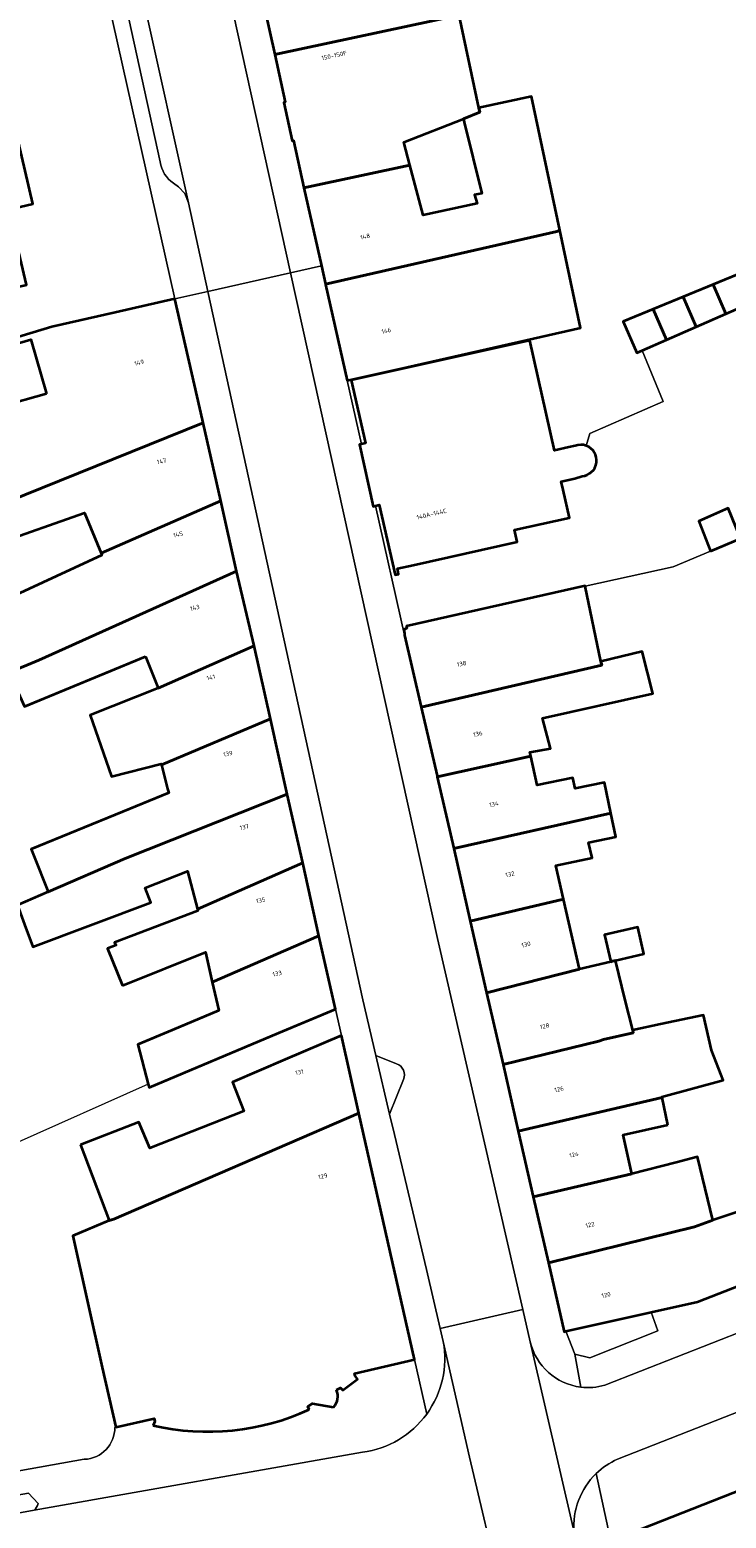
# Model space of a CAD drawing. Header units: metres. Extents: x 197700 to 204338, y 317132 to 325229.
# Tile 216 of 256: x 199817 to 199874, y 319154 to 319275. Entities that reach past the tile are written whole.
import ezdxf
from ezdxf.enums import TextEntityAlignment as Align

# ---------------------------------------------------------------- set-up
doc = ezdxf.new("R2010")
doc.units = ezdxf.units.M
for name, color, linetype, lineweight in [('B-WE-GR-BEPLANTING_CULTUUR_BODEMBEDEKKER-GV', 90, 'Continuous', 18), ('B-WE-GR-BEPLANTING_CULTUUR_HEESTERS-GV', 90, 'Continuous', 18), ('B-WE-IE-TERREINAFSCHEIDING_KUNSTMATIG_HEKWERK-G', 20, 'IE-TERREINAFSCHEIDING-KUNSTMATIG', 18), ('B-WE-IE-TERREINAFSCHEIDING_KUNSTMATIG_MUUR-G', 90, 'IE-TERREINAFSCHEIDING-KUNSTMATIG-DICHT', 18), ('B-WE-OG-BEBOUWING-GV', 7, 'Continuous', 35), ('B-WE-OG-BEBOUWING-T18', 10, 'Continuous', 18), ('B-WE-OG-TERREIN_ERF-GV', 7, 'Continuous', 18), ('B-WE-VH-VERHARDING_ASFALT-GV', 252, 'Continuous', 18), ('B-WE-VH-VERHARDING_BETONSTRAATSTEEN-GV', 252, 'Continuous', 18), ('B-WE-VH-VERHARDING_OPEN-GV', 252, 'Continuous', 18), ('B-WE-VH-VERHARDING_TEGEL-GV', 252, 'Continuous', 18)]:
    doc.layers.add(name, color=color, linetype=linetype, lineweight=lineweight)
doc.styles.add('NLCS-ISO-M200-T18', font='NLCS-ISO.ttf', dxfattribs={"height": 0.36})
doc.linetypes.add('IE-TERREINAFSCHEIDING-KUNSTMATIG', pattern='A,4,[82,NLCS.SHX,S=0.75,R=90,X=0,Y=0],4,-2', length=10)
doc.linetypes.add('IE-TERREINAFSCHEIDING-KUNSTMATIG-DICHT', pattern='A,8,-1,[82,NLCS.SHX,S=0.75,R=90,X=0,Y=0],-1', length=10)

msp = doc.modelspace()

# ---------------------------------------------------------------- linework, layer by layer
at = {"layer": 'B-WE-GR-BEPLANTING_CULTUUR_BODEMBEDEKKER-GV'}
for points in [[(199845.067, 319191.348), (199846.181, 319186.566), (199847.316, 319189.375)], [(199846.744, 319190.658), (199845.067, 319191.348)]]:
    msp.add_lwpolyline(points, dxfattribs=at)
msp.add_lwpolyline([(199847.316, 319189.375, 0.4299235), (199846.744, 319190.658)], format="xyb", dxfattribs=at)
at = {"layer": 'B-WE-GR-BEPLANTING_CULTUUR_HEESTERS-GV'}
for points in [[(199817.528, 319154.823), (199816.741, 319155.672), (199813.96, 319155.175), (199814.214, 319153.754)], [(199814.214, 319153.754), (199817.203, 319154.282)]]:
    msp.add_lwpolyline(points, dxfattribs=at)
msp.add_lwpolyline([(199817.203, 319154.282, 0.1853258), (199817.528, 319154.823)], format="xyb", dxfattribs=at)
at = {"layer": 'B-WE-IE-TERREINAFSCHEIDING_KUNSTMATIG_HEKWERK-G'}
for points in [[(199862.198, 319241.023), (199862.489, 319242.028), (199868.466, 319244.62), (199866.744, 319248.771)], [(199862.105, 319229.575), (199869.273, 319231.16), (199872.335, 319232.438)]]:
    msp.add_lwpolyline(points, dxfattribs=at)
at = {"layer": 'B-WE-IE-TERREINAFSCHEIDING_KUNSTMATIG_MUUR-G'}
msp.add_lwpolyline([(199826.512, 319188.994), (199804.797, 319179.335)], dxfattribs=at)
at = {"layer": 'B-WE-OG-BEBOUWING-GV'}
for points in [[(199844.165, 319285.874), (199834.495, 319283.542), (199835.302, 319279.896), (199835.194, 319279.873), (199835.86, 319276.776), (199835.968, 319276.799), (199836.818, 319272.909), (199851.843, 319276.099), (199849.526, 319287.012), (199847.83, 319286.652)], [(199847.827, 319263.877), (199847.333, 319265.751), (199852.19, 319267.67), (199853.52, 319268.199), (199853.444, 319268.559), (199851.843, 319276.099), (199836.818, 319272.909), (199837.667, 319269.019), (199837.56, 319268.995), (199838.248, 319265.875), (199838.356, 319265.898), (199839.193, 319262.024), (199839.569, 319262.108)], [(199860.042, 319258.579), (199857.729, 319269.469), (199853.444, 319268.559), (199853.52, 319268.199), (199852.19, 319267.67), (199852.259, 319267.389), (199853.69, 319261.571), (199853.105, 319261.455), (199853.318, 319260.753), (199848.9, 319259.801), (199847.827, 319263.877), (199839.569, 319262.108), (199839.193, 319262.024), (199840.621, 319255.671), (199840.954, 319254.188), (199859.806, 319258.476)], [(199804.61, 319252.089), (199808.701, 319252.881), (199808.829, 319252.215), (199809.074, 319252.273), (199813.271, 319253.252), (199813.246, 319253.359), (199816.577, 319254.136), (199815.143, 319260.281), (199817.11, 319260.74), (199815.588, 319267.266), (199810.835, 319266.157), (199809.13, 319267.217), (199807.182, 319266.763), (199806.71, 319266.653), (199805.882, 319265.144), (199802.759, 319264.54), (199803.997, 319258.144), (199801.06, 319257.576), (199801.721, 319254.162), (199804.119, 319254.626)], [(199840.954, 319254.188), (199840.962, 319254.153), (199842.72, 319246.339), (199847.598, 319247.437), (199861.732, 319250.618), (199860.042, 319258.579), (199859.806, 319258.476)], [(199872.55, 319254.156), (199873.578, 319251.758), (199875.997, 319252.816), (199874.998, 319255.164)], [(199873.578, 319251.758), (199872.55, 319254.156), (199870.103, 319253.149), (199871.16, 319250.701)], [(199830.936, 319243.139), (199828.687, 319252.993), (199823.812, 319251.88), (199818.665, 319250.705), (199808.069, 319247.513), (199810.127, 319240.45), (199812.075, 319240.887), (199813.451, 319235.839), (199830.995, 319242.877)], [(199866.744, 319248.771), (199868.741, 319249.644), (199867.656, 319252.142), (199865.208, 319251.134), (199866.322, 319248.586)], [(199870.103, 319253.149), (199867.656, 319252.142), (199868.741, 319249.644), (199871.16, 319250.701)], [(199818.217, 319245.252), (199814.558, 319244.208), (199813.292, 319248.627), (199816.95, 319249.672)], [(199832.421, 319236.537), (199830.995, 319242.877), (199813.451, 319235.839), (199812.813, 319235.612), (199814.024, 319233.012), (199821.312, 319235.549), (199822.67, 319232.269)], [(199833.709, 319230.815), (199832.421, 319236.537), (199822.67, 319232.269), (199822.736, 319232.109), (199811.978, 319227.136), (199814.213, 319222.201), (199815.126, 319222.625), (199815.166, 319222.536), (199817.606, 319223.552)], [(199872.335, 319232.438), (199874.764, 319233.471), (199873.778, 319235.927), (199871.387, 319234.878)], [(199826.276, 319223.837), (199827.327, 319221.271), (199835.137, 319224.726), (199833.709, 319230.815), (199817.606, 319223.552), (199815.166, 319222.536), (199816.418, 319219.771)], [(199847.403, 319225.584), (199848.756, 319219.721), (199863.469, 319223.142), (199863.401, 319223.435), (199862.105, 319229.575), (199862.101, 319229.596), (199847.557, 319226.309), (199847.587, 319226.146), (199847.354, 319226.037)], [(199835.137, 319224.726), (199827.327, 319221.271), (199821.789, 319219.06), (199823.508, 319214.065), (199827.573, 319215.099), (199827.593, 319215.02), (199836.467, 319218.766)], [(199850.047, 319214.124), (199850.063, 319214.056), (199857.686, 319215.721), (199857.613, 319216.062), (199859.275, 319216.345), (199858.646, 319218.827), (199867.623, 319220.846), (199866.766, 319224.244), (199863.401, 319223.435), (199863.469, 319223.142), (199848.756, 319219.721)], [(199828.087, 319213.07), (199828.174, 319212.731), (199824.401, 319211.187), (199820.701, 319209.674), (199816.961, 319208.144), (199817.173, 319207.618), (199818.359, 319204.674), (199824.616, 319207.389), (199837.841, 319212.628), (199836.467, 319218.766), (199827.593, 319215.02)], [(199851.4, 319208.204), (199864.21, 319211.079), (199863.699, 319213.579), (199861.306, 319213.088), (199861.095, 319213.959), (199858.194, 319213.352), (199857.686, 319215.721), (199850.063, 319214.056)], [(199815.85, 319203.585), (199816.426, 319202.019), (199817.095, 319200.199), (199826.724, 319203.803), (199826.25, 319205.003), (199829.715, 319206.347), (199830.51, 319203.262), (199839.093, 319207.03), (199837.841, 319212.628), (199824.616, 319207.389), (199818.359, 319204.674)], [(199864.21, 319211.079), (199851.4, 319208.204), (199852.753, 319202.28), (199860.349, 319204.065), (199859.724, 319206.818), (199862.678, 319207.436), (199862.371, 319208.701), (199864.603, 319209.159)], [(199824.407, 319197.033), (199831.162, 319199.749), (199831.724, 319197.312), (199840.42, 319201.1), (199839.093, 319207.03), (199830.51, 319203.262), (199830.542, 319203.137), (199823.763, 319200.537), (199823.9, 319200.332), (199823.196, 319200.053)], [(199860.349, 319204.065), (199852.753, 319202.28), (199854.084, 319196.454), (199861.644, 319198.367)], [(199837.152, 319193.172), (199841.76, 319195.113), (199840.42, 319201.1), (199831.724, 319197.312), (199832.258, 319194.998), (199828.45, 319193.406), (199825.667, 319192.242), (199826.512, 319188.994), (199826.583, 319188.72)], [(199864.199, 319198.981), (199864.347, 319199.017), (199864.594, 319199.076), (199866.891, 319199.628), (199866.398, 319201.784), (199863.699, 319201.167)], [(199854.084, 319196.454), (199855.422, 319190.596), (199863.23, 319192.494), (199863.604, 319192.646), (199866.036, 319193.196), (199865.987, 319193.412), (199865.373, 319195.835), (199864.594, 319199.076), (199864.347, 319199.017), (199864.199, 319198.981), (199861.644, 319198.367)], [(199868.25, 319193.892), (199865.987, 319193.412), (199866.036, 319193.196), (199863.604, 319192.646), (199863.23, 319192.494), (199855.422, 319190.596), (199856.662, 319185.17), (199868.378, 319187.901), (199868.361, 319187.979), (199873.359, 319189.327), (199872.399, 319191.778), (199871.748, 319194.635)], [(199820.995, 319184.067), (199823.323, 319177.902), (199823.709, 319178.005), (199843.677, 319186.643), (199842.251, 319192.976), (199837.658, 319190.999), (199833.378, 319189.157), (199834.292, 319186.811), (199826.645, 319183.778), (199825.738, 319185.894)], [(199868.856, 319185.68), (199868.378, 319187.901), (199856.662, 319185.17), (199857.882, 319179.83), (199865.915, 319181.681), (199865.221, 319184.879)], [(199859.112, 319174.448), (199871.018, 319177.384), (199872.507, 319177.907), (199871.272, 319183.091), (199869.523, 319182.617), (199865.915, 319181.681), (199857.882, 319179.83)], [(199877.3, 319179.232), (199877.202, 319179.481), (199872.507, 319177.907), (199871.018, 319177.384), (199859.112, 319174.448), (199860.396, 319168.828), (199860.538, 319168.86), (199867.495, 319170.414), (199871.269, 319171.257), (199879.206, 319174.366), (199877.382, 319179.022)], [(199867.54, 319137.083), (199886.459, 319141.365), (199883.94, 319148.311), (199883.102, 319150.45), (199881.21, 319155.511), (199880.197, 319158.046), (199880.003, 319157.97), (199864.216, 319151.762), (199865.548, 319145.88), (199866.911, 319139.863)]]:
    msp.add_lwpolyline(points, close=True, dxfattribs=at)
for points in [[(199861.296, 319241.019), (199860.775, 319240.896), (199859.604, 319240.635), (199857.605, 319249.598), (199843.036, 319246.368), (199844.211, 319241.223), (199843.89, 319241.153), (199843.722, 319241.117), (199844.824, 319236.062), (199845.025, 319236.123), (199845.318, 319236.211), (199846.637, 319230.515), (199846.915, 319230.57), (199846.827, 319231.012), (199848.107, 319231.282), (199856.574, 319233.194), (199856.354, 319234.169), (199860.802, 319235.135), (199860.829, 319235.141), (199860.318, 319237.43), (199860.169, 319238.101), (199861.271, 319238.347), (199861.864, 319238.531)], [(199841.854, 319164.08), (199842.173, 319164.26), (199842.368, 319164.062), (199843.571, 319164.96), (199843.368, 319165.232), (199843.307, 319165.42), (199848.195, 319166.569), (199843.677, 319186.643), (199823.709, 319178.005), (199823.323, 319177.902), (199820.359, 319176.634), (199822.766, 319165.922), (199823.867, 319161.053)], [(199839.622, 319162.483), (199839.516, 319162.738), (199839.904, 319162.978), (199841.61, 319162.693)], [(199823.867, 319161.053), (199826.981, 319161.746), (199827.033, 319161.511), (199826.919, 319161.18)]]:
    msp.add_lwpolyline(points, dxfattribs=at)
for points in [[(199862.198, 319241.023, 0.1818064), (199861.296, 319241.019)], [(199861.864, 319238.531, 0.8012012), (199862.198, 319241.023)], [(199841.61, 319162.693, 0.3010589), (199841.854, 319164.08)], [(199826.919, 319161.18, 0.1639557), (199839.622, 319162.483)]]:
    msp.add_lwpolyline(points, format="xyb", dxfattribs=at)
at = {"layer": 'B-WE-OG-TERREIN_ERF-GV'}
for points in [[(199808.069, 319247.513), (199818.665, 319250.705), (199823.812, 319251.88), (199828.687, 319252.993), (199823.247, 319277.256), (199822.994, 319277.192), (199816.364, 319307.431)], [(199851.843, 319276.099), (199853.444, 319268.559)], [(199853.444, 319268.559), (199857.729, 319269.469), (199860.042, 319258.579), (199861.732, 319250.618), (199847.598, 319247.437), (199842.72, 319246.339), (199843.89, 319241.153), (199844.211, 319241.223), (199843.036, 319246.368), (199857.605, 319249.598), (199859.604, 319240.635), (199860.775, 319240.896), (199861.296, 319241.019)], [(199862.198, 319241.023), (199862.489, 319242.028), (199868.466, 319244.62), (199866.744, 319248.771), (199866.322, 319248.586), (199865.208, 319251.134), (199867.656, 319252.142), (199870.103, 319253.149), (199872.55, 319254.156), (199874.998, 319255.164)], [(199875.997, 319252.816), (199873.578, 319251.758), (199871.16, 319250.701), (199868.741, 319249.644), (199866.744, 319248.771), (199868.466, 319244.62), (199862.489, 319242.028), (199862.198, 319241.023)], [(199861.864, 319238.531), (199861.271, 319238.347), (199860.169, 319238.101), (199860.318, 319237.43), (199860.829, 319235.141), (199860.802, 319235.135), (199856.354, 319234.169), (199856.574, 319233.194), (199848.107, 319231.282), (199846.827, 319231.012), (199846.915, 319230.57), (199846.637, 319230.515), (199845.318, 319236.211), (199845.025, 319236.123), (199847.403, 319225.584), (199847.354, 319226.037), (199847.587, 319226.146), (199847.557, 319226.309), (199862.101, 319229.596), (199862.105, 319229.575), (199869.273, 319231.16), (199872.335, 319232.438), (199871.387, 319234.878), (199873.778, 319235.927)], [(199811.978, 319227.136), (199822.736, 319232.109), (199822.67, 319232.269), (199821.312, 319235.549), (199814.024, 319233.012)], [(199874.764, 319233.471), (199872.335, 319232.438), (199869.273, 319231.16), (199862.105, 319229.575), (199863.401, 319223.435), (199866.766, 319224.244), (199867.623, 319220.846), (199858.646, 319218.827), (199859.275, 319216.345), (199857.613, 319216.062), (199857.686, 319215.721), (199858.194, 319213.352), (199861.095, 319213.959), (199861.306, 319213.088), (199863.699, 319213.579), (199864.21, 319211.079), (199864.603, 319209.159), (199862.371, 319208.701), (199862.678, 319207.436), (199859.724, 319206.818), (199860.349, 319204.065), (199861.644, 319198.367), (199864.199, 319198.981), (199863.699, 319201.167), (199866.398, 319201.784), (199866.891, 319199.628), (199864.594, 319199.076), (199865.373, 319195.835), (199865.987, 319193.412), (199868.25, 319193.892), (199871.748, 319194.635), (199872.399, 319191.778), (199873.359, 319189.327), (199868.361, 319187.979), (199868.378, 319187.901), (199868.856, 319185.68), (199865.221, 319184.879), (199865.915, 319181.681), (199869.523, 319182.617), (199871.272, 319183.091), (199872.507, 319177.907), (199877.202, 319179.481)], [(199815.85, 319203.585), (199818.359, 319204.674), (199817.173, 319207.618), (199816.961, 319208.144), (199820.701, 319209.674), (199824.401, 319211.187), (199828.174, 319212.731), (199828.087, 319213.07), (199827.593, 319215.02), (199827.573, 319215.099), (199823.508, 319214.065), (199821.789, 319219.06), (199827.327, 319221.271), (199826.276, 319223.837), (199816.418, 319219.771)], [(199823.788, 319161.036), (199823.867, 319161.053), (199822.766, 319165.922), (199820.359, 319176.634), (199823.323, 319177.902), (199820.995, 319184.067), (199825.738, 319185.894), (199826.645, 319183.778), (199834.292, 319186.811), (199833.378, 319189.157), (199837.658, 319190.999), (199842.251, 319192.976), (199841.76, 319195.113), (199837.152, 319193.172), (199826.583, 319188.72), (199826.512, 319188.994), (199825.667, 319192.242), (199828.45, 319193.406), (199832.258, 319194.998), (199831.724, 319197.312), (199831.162, 319199.749), (199824.407, 319197.033), (199823.196, 319200.053), (199823.9, 319200.332), (199823.763, 319200.537), (199830.542, 319203.137), (199830.51, 319203.262), (199829.715, 319206.347), (199826.25, 319205.003), (199826.724, 319203.803), (199817.095, 319200.199), (199816.426, 319202.019)], [(199808.831, 319156.224), (199821.298, 319158.433)]]:
    msp.add_lwpolyline(points, dxfattribs=at)
for points in [[(199808.701, 319252.881), (199804.61, 319252.089), (199804.119, 319254.626), (199801.721, 319254.162), (199801.06, 319257.576), (199803.997, 319258.144), (199802.759, 319264.54), (199805.882, 319265.144), (199806.71, 319266.653), (199807.182, 319266.763), (199809.13, 319267.217), (199810.835, 319266.157), (199815.588, 319267.266), (199817.11, 319260.74), (199815.143, 319260.281), (199816.577, 319254.136), (199813.246, 319253.359), (199813.271, 319253.252), (199809.074, 319252.273), (199808.829, 319252.215)], [(199852.19, 319267.67), (199847.333, 319265.751), (199847.827, 319263.877), (199848.9, 319259.801), (199853.318, 319260.753), (199853.105, 319261.455), (199853.69, 319261.571), (199852.259, 319267.389)], [(199814.558, 319244.208), (199818.217, 319245.252), (199816.95, 319249.672), (199813.292, 319248.627)]]:
    msp.add_lwpolyline(points, close=True, dxfattribs=at)
for points in [[(199861.296, 319241.019, -0.1818064), (199862.198, 319241.023)], [(199862.198, 319241.023, -0.8012012), (199861.864, 319238.531)], [(199821.298, 319158.433, 0.4082025), (199823.788, 319161.036)]]:
    msp.add_lwpolyline(points, format="xyb", dxfattribs=at)
at = {"layer": 'B-WE-VH-VERHARDING_ASFALT-GV'}
msp.add_lwpolyline([(199826.222, 319276.828), (199829.776, 319260.814), (199831.356, 319253.593), (199838.112, 319255.111), (199827.043, 319305.313), (199820.298, 319303.795), (199822.202, 319295.127)], close=True, dxfattribs=at)
for points in [[(199850.305, 319169.091), (199857.03, 319170.64), (199850.069, 319200.878), (199838.112, 319255.111), (199831.356, 319253.593), (199843.99, 319195.869), (199845.067, 319191.348), (199846.744, 319190.658)], [(199864.754, 319158.436), (199874.848, 319162.396), (199881.601, 319165.046), (199967.766, 319198.852), (199965.575, 319204.448), (199963.826, 319203.763), (199953.371, 319199.672), (199950.844, 319198.68), (199950.771, 319198.652), (199950.758, 319198.647), (199949.498, 319198.152), (199881.15, 319171.319), (199863.703, 319164.468)], [(199847.316, 319189.375), (199846.181, 319186.566), (199846.572, 319184.907), (199849.194, 319173.892), (199850.305, 319169.091)], [(199857.03, 319170.64), (199850.305, 319169.091), (199850.552, 319168.022), (199852.692, 319158.598), (199855.259, 319147.691), (199856.494, 319142.461), (199874.308, 319064.315), (199875.601, 319059.475), (199877.105, 319054.698), (199877.854, 319052.472), (199884.543, 319035.994), (199890.72, 319038.913), (199889.642, 319041.32), (199885.442, 319051.553), (199885.242, 319052.074), (199885.046, 319052.598), (199883.199, 319053.102)], [(199861.215, 319152.495), (199857.636, 319168.007), (199857.03, 319170.64)], [(199855.259, 319147.691), (199852.692, 319158.598), (199850.552, 319168.022)], [(199857.636, 319168.007), (199861.215, 319152.495)], [(199843.969, 319159.007), (199817.203, 319154.282), (199814.214, 319153.754), (199800.095, 319151.262), (199793.076, 319150.023), (199777.433, 319147.261), (199774.582, 319146.757), (199774.432, 319146.731), (199757.645, 319142.385), (199758.856, 319136.468), (199773.972, 319140.464)]]:
    msp.add_lwpolyline(points, dxfattribs=at)
for points in [[(199846.744, 319190.658, -0.4299235), (199847.316, 319189.375)], [(199850.552, 319168.022, -0.2045739), (199849.201, 319162.119)], [(199861.759, 319164.315, -0.3128892), (199857.636, 319168.007)], [(199863.703, 319164.468, -0.101438), (199861.759, 319164.315)], [(199849.201, 319162.119, -0.2057106), (199843.969, 319159.007)], [(199863.01, 319157.269, -0.0889508), (199864.754, 319158.436)], [(199861.215, 319152.495, -0.2260367), (199863.01, 319157.269)]]:
    msp.add_lwpolyline(points, format="xyb", dxfattribs=at)
at = {"layer": 'B-WE-VH-VERHARDING_BETONSTRAATSTEEN-GV'}
msp.add_lwpolyline([(199828.573, 319262.408), (199828.978, 319262.126), (199829.48, 319261.564), (199829.776, 319260.814), (199826.222, 319276.828), (199822.202, 319295.127), (199820.892, 319294.318), (199827.48, 319264.147)], dxfattribs=at)
msp.add_lwpolyline([(199827.48, 319264.147, 0.207924), (199828.573, 319262.408)], format="xyb", dxfattribs=at)
at = {"layer": 'B-WE-VH-VERHARDING_OPEN-GV'}
msp.add_lwpolyline([(199861.274, 319167.01), (199862.493, 319166.704), (199868.033, 319168.895), (199867.495, 319170.414), (199860.538, 319168.86)], close=True, dxfattribs=at)
at = {"layer": 'B-WE-VH-VERHARDING_TEGEL-GV'}
for points in [[(199839.193, 319262.024), (199838.356, 319265.898), (199838.248, 319265.875), (199837.56, 319268.995), (199837.667, 319269.019), (199836.818, 319272.909), (199835.968, 319276.799), (199835.86, 319276.776), (199835.194, 319279.873), (199835.302, 319279.896), (199834.495, 319283.542), (199832.927, 319290.63), (199832.866, 319290.906), (199832.746, 319290.886), (199831.403, 319296.918), (199830.393, 319301.396), (199828.787, 319308.52), (199827.515, 319314.161)], [(199815.372, 319309.851), (199816.064, 319307.661), (199816.194, 319307.391), (199816.364, 319307.431), (199822.994, 319277.192), (199823.247, 319277.256), (199828.687, 319252.993), (199831.356, 319253.593), (199829.776, 319260.814), (199829.48, 319261.564), (199828.978, 319262.126), (199828.573, 319262.408)], [(199826.178, 319309.67), (199827.043, 319305.313), (199838.112, 319255.111), (199840.621, 319255.671), (199839.193, 319262.024)], [(199827.48, 319264.147), (199820.892, 319294.318), (199822.202, 319295.127), (199820.298, 319303.795), (199819.948, 319305.39)], [(199850.063, 319214.056), (199850.047, 319214.124), (199848.756, 319219.721), (199847.403, 319225.584), (199845.025, 319236.123), (199844.824, 319236.062), (199843.722, 319241.117), (199843.89, 319241.153), (199842.72, 319246.339), (199840.962, 319254.153), (199840.954, 319254.188), (199840.621, 319255.671), (199838.112, 319255.111), (199850.069, 319200.878), (199857.03, 319170.64), (199857.636, 319168.007)], [(199850.552, 319168.022), (199850.305, 319169.091), (199849.194, 319173.892), (199846.572, 319184.907), (199846.181, 319186.566), (199845.067, 319191.348), (199843.99, 319195.869), (199831.356, 319253.593), (199828.687, 319252.993)], [(199828.687, 319252.993), (199830.936, 319243.139), (199830.995, 319242.877), (199832.421, 319236.537), (199833.709, 319230.815), (199835.137, 319224.726), (199836.467, 319218.766), (199837.841, 319212.628), (199839.093, 319207.03), (199840.42, 319201.1), (199841.76, 319195.113), (199842.251, 319192.976), (199843.677, 319186.643), (199848.195, 319166.569), (199849.201, 319162.119)], [(199861.759, 319164.315), (199861.274, 319167.01), (199860.538, 319168.86), (199860.396, 319168.828), (199859.112, 319174.448), (199857.882, 319179.83), (199856.662, 319185.17), (199855.422, 319190.596), (199854.084, 319196.454), (199852.753, 319202.28), (199851.4, 319208.204), (199850.063, 319214.056)], [(199954.242, 319203.789), (199951.011, 319202.469), (199882.642, 319175.649), (199880.589, 319174.882), (199879.206, 319174.366), (199871.269, 319171.257), (199867.495, 319170.414), (199868.033, 319168.895), (199862.493, 319166.704), (199861.274, 319167.01), (199861.759, 319164.315)], [(199863.703, 319164.468), (199881.15, 319171.319), (199881.806, 319171.755), (199882.265, 319172.397), (199882.613, 319173.348), (199882.995, 319174.008), (199883.63, 319174.431), (199945.603, 319198.766), (199946.369, 319198.917), (199947.125, 319198.721), (199947.993, 319198.236), (199948.736, 319198.03), (199949.498, 319198.152), (199950.758, 319198.647), (199950.771, 319198.652)], [(199863.01, 319157.269), (199864.216, 319151.762), (199880.003, 319157.97), (199879.567, 319159.181), (199905.85, 319169.51), (199912.351, 319172.064), (199930.464, 319179.182), (199935.781, 319181.272), (199936.712, 319181.638), (199944.327, 319184.63), (199945.258, 319184.996), (199950.965, 319187.239), (199951.896, 319187.605), (199955.942, 319189.195), (199959.998, 319190.789), (199969.466, 319194.51), (199968.494, 319196.991), (199885.257, 319164.334), (199878.59, 319161.428)], [(199849.201, 319162.119), (199848.195, 319166.569), (199843.307, 319165.42), (199843.368, 319165.232), (199843.571, 319164.96), (199842.368, 319164.062), (199842.173, 319164.26), (199841.854, 319164.08)], [(199841.61, 319162.693), (199839.904, 319162.978), (199839.516, 319162.738), (199839.622, 319162.483)], [(199874.848, 319162.396), (199864.754, 319158.436)], [(199826.919, 319161.18), (199827.033, 319161.511), (199826.981, 319161.746), (199823.867, 319161.053), (199823.788, 319161.036)], [(199817.203, 319154.282), (199843.969, 319159.007)], [(199821.298, 319158.433), (199808.831, 319156.224), (199801.909, 319155.033), (199799.458, 319154.632)], [(199868.408, 319133.277), (199867.54, 319137.083), (199866.911, 319139.863), (199865.548, 319145.88), (199864.216, 319151.762), (199863.01, 319157.269)], [(199799.458, 319154.632), (199800.095, 319151.262), (199814.214, 319153.754), (199813.96, 319155.175), (199816.741, 319155.672), (199817.528, 319154.823)]]:
    msp.add_lwpolyline(points, dxfattribs=at)
for points in [[(199828.573, 319262.408, -0.207924), (199827.48, 319264.147)], [(199849.201, 319162.119, 0.2045739), (199850.552, 319168.022)], [(199857.636, 319168.007, 0.3128892), (199861.759, 319164.315)], [(199841.854, 319164.08, -0.3010589), (199841.61, 319162.693)], [(199861.759, 319164.315, 0.101438), (199863.703, 319164.468)], [(199839.622, 319162.483, -0.1639557), (199826.919, 319161.18)], [(199823.788, 319161.036, -0.4082025), (199821.298, 319158.433)], [(199843.969, 319159.007, 0.2057106), (199849.201, 319162.119)], [(199864.754, 319158.436, 0.0889508), (199863.01, 319157.269)], [(199863.01, 319157.269, 0.2260367), (199861.215, 319152.495)], [(199817.528, 319154.823, -0.1853258), (199817.203, 319154.282)]]:
    msp.add_lwpolyline(points, format="xyb", dxfattribs=at)

# ---------------------------------------------------------------- texts
at = {"layer": 'B-WE-OG-BEBOUWING-T18', "style": 'NLCS-ISO-M200-T18'}
for s, rotation, p in [('150-150F', 12, (199841.652, 319272.821)), ('148', 12.6, (199844.182, 319258.07)), ('146', 12.6, (199845.908, 319250.395)), ('149', 12.8, (199825.77, 319247.798)), ('147', 12.6, (199827.595, 319239.766)), ('140A-144C', 13, (199849.599, 319235.455)), ('145', 12.6, (199828.938, 319233.797)), ('143', 13.2, (199830.301, 319227.826)), ('138', 12.9, (199852.045, 319223.258)), ('141', 12.5, (199831.614, 319222.146)), ('136', 12.9, (199853.362, 319217.549)), ('139', 12.6, (199833.003, 319215.928)), ('134', 12.8, (199854.676, 319211.825)), ('137', 12.6, (199834.34, 319209.957)), ('132', 12.8, (199855.982, 319206.106)), ('135', 12.6, (199835.675, 319203.986)), ('130', 12.8, (199857.288, 319200.388)), ('133', 12.6, (199837.012, 319198.014)), ('128', 12.8, (199858.811, 319193.722)), ('131', 12.6, (199838.824, 319189.984)), ('126', 12.8, (199859.983, 319188.593)), ('124', 12.8, (199861.201, 319183.261)), ('129', 12.6, (199840.735, 319181.499)), ('122', 12.8, (199862.508, 319177.542)), ('120', 12.8, (199863.814, 319171.825))]:
    msp.add_text(s, height=0.36, rotation=rotation, dxfattribs=at).set_placement(p, align=Align.MIDDLE)

doc.saveas('drawing.dxf')
